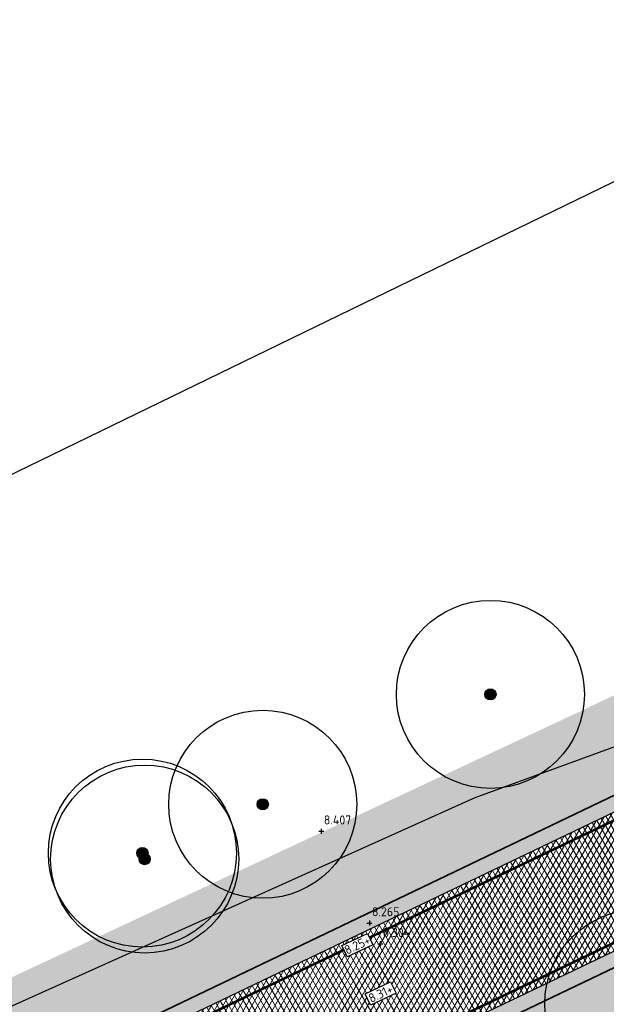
# Model space of a CAD drawing. Header units: metres. Extents: x 157685 to 160831, y 403691 to 406312.
# Tile 23 of 134: x 158734 to 158757, y 404306 to 404345. Entities that reach past the tile are written whole.
import ezdxf

# ---------------------------------------------------------------- set-up
doc = ezdxf.new("R2010")
doc.units = ezdxf.units.M
doc.linetypes.add('VW-1-3_STREEP', pattern=[4, 1, -3])
doc.layers.get('Defpoints').update_dxf_attribs({"color": 171})
for name, color, linetype, lineweight in [('B-WE-GR-BOOM-S (ingemeten)', 90, 'Continuous', 25), ('B-WE-OG-HOOGTEPUNT-S', 7, 'Continuous', 25), ('B-WE-OG-HOOGTEPUNT-T18', 10, 'Continuous', 18), ('N-WE-GR-GRAS-A', 62, 'Continuous', 18), ('N-WE-GW-HOOGTE_AFWERKHOOGTE-T25', 7, 'Continuous', 25), ('N-WE-VH-GESLOTENVERHARDING_ASFALT-A-200', 253, 'Continuous', 18), ('N-WE-VH-HALFVERHARDING_GRASBETONSTEEN-A-200', 132, 'Continuous', 18), ('N-WE-VH-HALFVERHARDING_GRASBETONSTEEN-G', 7, 'Continuous', 35), ('N-WE-VH-KANTVERHARDING-G', 7, 'Continuous', 30), ('N-WE-VH-VERHARDING_ASFALT-A', 252, 'Continuous', 18), ('N-WE-VW-MARKERING_LANGS_STREEP_13_010-G', 7, 'VW-1-3_STREEP', 13)]:
    doc.layers.add(name, color=color, linetype=linetype, lineweight=lineweight)
doc.styles.add('NLCS-ISO', font='NLCS-ISO.TTF')
doc.styles.add('NLCS-ISO-M200-T18', font='NLCS-ISO.TTF', dxfattribs={"height": 0.36})
pattern_1 = [(0, (0, 0), (1, 1), [0.12, -0.8]), (45, (0.4, 0.2), (-0.1131370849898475, 1.866761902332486), [0.12, -0.8]), (29.99999999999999, (0.08, 0.12), (0.2274613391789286, 1.286025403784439), [0.12, -0.8]), (15, (0.32, 0.48), (0.3856270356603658, 0.7244941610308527), [0.12, -0.8]), (135, (0.16, 2), (-0.02828427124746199, -0.6505382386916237), [0.12, -0.8]), (150, (1.2, 0.4), (0.2156921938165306, -0.5864101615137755), [0.12, -0.8]), (165, (0.24, 0.04), (0.1434520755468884, -0.7010146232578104), [0.12, -0.8]), (85, (0.4, 0.4), (-0.872677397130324, 1.040016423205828), [0.12, -0.8]), (99.99999999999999, (0, 0), (-1.112117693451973, 0.7787131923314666), [0.12, -0.7999999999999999])]

# ---------------------------------------------------------------- blocks, each defined once
blk = doc.blocks.new('SGR-BOOM_01')
at = {"ltscale": 0.1}
h = blk.add_hatch(color=256, dxfattribs=at)
edge = h.paths.add_edge_path()
edge.add_arc((7.366995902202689e-12, -5.115907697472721e-12), 0.15, 0, 360)
for centre, radius in [((0, 0), 2.5), ((7.366995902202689e-12, -5.115907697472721e-12), 0.04499999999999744)]:
    blk.add_circle(centre, radius)
blk.add_circle((7.366995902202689e-12, -5.115907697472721e-12), 0.15, dxfattribs=at)
blk = doc.blocks.new('SOG-HOOGTEPUNT-SO')
for p, q in [((-0.5, 0), (0.5, 0)), ((0, 0.5), (0, -0.5))]:
    blk.add_line(p, q)

msp = doc.modelspace()

# ---------------------------------------------------------------- hatches: boundary and pattern name
at = {"layer": 'N-WE-GR-GRAS-A'}
h = msp.add_hatch(dxfattribs=at)
h.set_pattern_fill('AGR-GRAS_01-SO', color=256, scale=0.04, pattern_type=2)
h.set_pattern_definition(pattern_1)
edge = h.paths.add_edge_path()
edge.add_line((158729.9279997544, 404301.3682869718), (158731.0689640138, 404301.4164285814))
edge.add_line((158731.0689640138, 404301.4164285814), (158776.0051656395, 404322.9529286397))
edge.add_arc((158771.0781452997, 404333.2332238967), 11.40000000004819, 295.606926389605, 348.1049879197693)
edge.add_line((158782.2333523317, 404330.8834672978), (158784.5989880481, 404342.1140586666))
edge.add_line((158784.5989880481, 404342.1140586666), (158783.2300758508, 404342.5701729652))
edge.add_line((158783.2300758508, 404342.5701729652), (158780.658, 404330.615))
edge.add_line((158780.658, 404330.615), (158778.5069960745, 404328.575155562))
edge.add_line((158778.5069960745, 404328.575155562), (158774.281, 404326.055))
edge.add_line((158774.281, 404326.055), (158756.3126191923, 404317.5155164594))
edge.add_line((158756.3126191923, 404317.5155164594), (158728.4407299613, 404304.4714957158))
edge.add_line((158728.4407299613, 404304.4714957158), (158729.9279997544, 404301.3682869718))
h = msp.add_hatch(dxfattribs=at)
h.set_pattern_fill('AGR-GRAS_01-SO', color=256, scale=0.04, pattern_type=2)
h.set_pattern_definition(pattern_1)
edge = h.paths.add_edge_path()
edge.add_line((158746.8470764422, 404301.6044034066), (158748.055265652, 404299.0835001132))
edge.add_line((158748.055265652, 404299.0835001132), (158789.0126520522, 404318.9860529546))
edge.add_arc((158788.1385255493, 404320.7849144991), 1.999999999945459, 295.9166546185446, 385.9166546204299)
edge.add_line((158789.9373870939, 404321.6590410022), (158789.5054593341, 404322.5479034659))
edge.add_line((158789.5054593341, 404322.5479034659), (158747.0582516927, 404302.2042994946))
edge.add_line((158747.0582516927, 404302.2042994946), (158746.8470764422, 404301.6044034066))
at = {"layer": 'N-WE-VH-GESLOTENVERHARDING_ASFALT-A-200', "true_color": 0xcf7363}
h = msp.add_hatch(dxfattribs=at)
h.set_pattern_fill('AVH-ASFALT-SO', color=23, scale=0.2, angle=90, pattern_type=2)
h.set_pattern_definition([(61.97232081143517, (158667.0163132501, 404201.6964051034), (-0.176544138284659, 0.09397961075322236), []), (121.9723208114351, (158667.0163132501, 404201.6964051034), (-0.1696607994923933, -0.1059019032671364), [])])
edge = h.paths.add_edge_path()
edge.add_line((158670.5943528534, 404104.0465311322), (158673.4894519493, 404104.1462299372))
edge.add_line((158673.4894519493, 404104.1462299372), (158673.4571584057, 404105.1457106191))
edge.add_line((158673.4571584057, 404105.1457106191), (158673.3487779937, 404115.1479061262))
edge.add_line((158673.3487779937, 404115.1479061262), (158669.6324698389, 404223.0637479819))
edge.add_arc((158721.1019596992, 404224.8362077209), 51.50000000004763, 115.9166546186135, 181.9723208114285, ccw=False)
edge.add_line((158698.5932022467, 404271.1568924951), (158844.2540731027, 404341.9383420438))
edge.add_arc((158931.6667234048, 404162.0521875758), 200.0000000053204, 102.00331480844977, 115.9166546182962, ccw=False)
edge.add_line((158890.0730672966, 404357.6793016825), (158896.0895711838, 404358.9585128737))
edge.add_line((158896.0895711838, 404358.9585128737), (158896.1344402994, 404362.5462889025))
edge.add_line((158896.1344402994, 404362.5462889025), (158889.3451783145, 404361.1027761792))
edge.add_arc((158931.666723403, 404162.0521875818), 203.4999999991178, 102.003314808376, 115.9166546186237)
edge.add_line((158842.7243517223, 404345.0863497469), (158697.0634808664, 404274.3049001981))
edge.add_arc((158721.1019596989, 404224.836207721), 54.99999999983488, 115.9166546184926, 181.9723208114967)
edge.add_line((158666.1345433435, 404222.943289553), (158669.8508514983, 404115.0274476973))
edge.add_line((158669.8508514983, 404115.0274476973), (158670.5576603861, 404105.0458603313))
edge.add_line((158670.5576603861, 404105.0458603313), (158670.5943528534, 404104.0465311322))
at = {"layer": 'N-WE-VH-HALFVERHARDING_GRASBETONSTEEN-A-200'}
h = msp.add_hatch(dxfattribs=at)
h.set_pattern_fill('AVH-GRASBETONSTEEN_02-SO', color=256, scale=0.2, pattern_type=2)
h.set_pattern_definition([(45, (0, 0), (-0.1979898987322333, 0.1979898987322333), [0.14, -0.14]), (135, (0, 0), (-0.1979898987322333, -0.1979898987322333), [0.14, -0.14]), (45, (-0.098994, 0.098994), (-0.1979898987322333, 0.1979898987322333), [0.14, -0.14]), (135, (0.098994, 0.098994), (-0.1979898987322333, -0.1979898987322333), [0.14, -0.14])])
edge = h.paths.add_edge_path()
edge.add_line((158690.4180749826, 404281.629887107), (158691.1971966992, 404281.3926513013))
edge.add_arc((158725.2355796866, 404223.1033857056), 67.50000000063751, 115.6069263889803, 120.2830606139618, ccw=False)
edge.add_line((158696.0624329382, 404283.9735549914), (158699.2147386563, 404285.4843554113))
edge.add_line((158699.2147386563, 404285.4843554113), (158699.4964899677, 404286.2847404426))
edge.add_line((158699.4964899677, 404286.2847404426), (158695.8031160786, 404284.5146231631))
edge.add_arc((158725.2355796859, 404223.1033857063), 68.09999999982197, 115.6069263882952, 120.7484782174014)
edge = h.paths.add_edge_path()
edge.add_line((158685.8248719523, 404277.9034415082), (158686.0649571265, 404278.8104079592))
edge.add_arc((158725.2355796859, 404223.1033857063), 68.09999999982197, 125.1131278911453, 167.7917862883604)
edge.add_line((158658.6756210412, 404237.504146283), (158659.214294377, 404237.1547161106))
edge.add_arc((158725.2355796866, 404223.1033857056), 67.50000000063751, 125.72265992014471, 167.9849943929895, ccw=False)
edge = h.paths.add_edge_path()
edge.add_line((158703.4107961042, 404281.2854546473), (158702.6104110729, 404281.5672059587))
edge.add_line((158702.6104110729, 404281.5672059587), (158698.2234067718, 404279.464653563))
edge.add_arc((158725.2355796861, 404223.103385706), 62.50000000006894, 115.6069263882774, 169.7511576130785)
edge.add_line((158663.7328113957, 404234.2236146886), (158664.2789979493, 404233.8693107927))
edge.add_arc((158725.2355796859, 404223.1033857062), 61.89999999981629, 115.60692638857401, 169.9839246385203, ccw=False)
edge.add_line((158698.4827236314, 404278.9235853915), (158703.4107961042, 404281.2854546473))
h.paths.add_polyline_path([(158725.6115247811, 404298.1355000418), (158725.8932760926, 404298.9358850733), (158703.2293294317, 404288.073772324), (158704.0297144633, 404287.7920210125)])
h.paths.add_polyline_path([(158730.5278958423, 404301.1571117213), (158731.3282808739, 404300.8753604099), (158768.1118441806, 404318.5045587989), (158767.932670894, 404319.08403725)])
h.paths.add_polyline_path([(158742.4236319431, 404299.9830728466), (158741.6232469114, 404300.264824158), (158708.3271671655, 404284.3070663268), (158708.045415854, 404283.5066812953)])
h.paths.add_polyline_path([(158747.3400030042, 404303.0046845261), (158747.0582516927, 404302.2042994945), (158769.7841281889, 404313.0960932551), (158769.6049549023, 404313.6755717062)])
at = {"layer": 'N-WE-VH-VERHARDING_ASFALT-A'}
h = msp.add_hatch(dxfattribs=at)
h.set_pattern_fill('AVH-ASFALT', color=256, scale=0.2, pattern_type=2)
h.set_pattern_definition([(59.99999999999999, (0, 0), (-0.1732050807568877, 0.1), []), (120, (0, 0), (-0.1732050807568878, -0.09999999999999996), [])])
h.paths.add_polyline_path([(158699.5668781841, 404285.6531247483), (158696.0624329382, 404283.9735549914, 0.2971144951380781), (158657.7687654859, 404220.9870252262), (158657.9419284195, 404215.4668165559), (158662.9394702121, 404215.6235839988), (158662.8391365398, 404218.8220907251), (158662.7663072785, 404221.143792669, -0.2971144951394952), (158698.2234067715, 404279.4646535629), (158701.1525692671, 404280.8685084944), (158778.4254563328, 404317.9029590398), (158776.2644824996, 404322.4118604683)])

# ---------------------------------------------------------------- linework, layer by layer
at = {"layer": 'Defpoints'}
msp.add_lwpolyline([(158946.5888085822, 404383.5281006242), (158899.7863754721, 404373.1724134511), (158878.6387540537, 404368.8953789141), (158877.13, 404368.8736094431), (158876.7414014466, 404368.784236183), (158874.6672551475, 404367.4514454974), (158857.607459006, 404361.9442780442), (158844.1274383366, 404357.0988629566), (158802.2237081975, 404336.1876589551), (158795.2969153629, 404333.1502264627), (158793.9160665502, 404333.0835855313), (158790.913181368, 404334.741660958), (158790.7979396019, 404334.4641113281), (158790.1657714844, 404334.1721191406), (158783.2590332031, 404332.2331542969), (158782.4670410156, 404331.7961425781), (158781.6458822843, 404331.0681979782), (158778.859177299, 404326.697496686), (158773.1749200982, 404322.0851463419), (158772.081, 404321.31), (158771.3172806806, 404321.0866345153), (158752.1555667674, 404314.0847884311), (158730.8909516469, 404304.5184384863)], dxfattribs=at)
msp.add_lwpolyline([(158681.4672968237, 404243.8870718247), (158855.9204774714, 404328.706688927), (158833.2200299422, 404375.395956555), (158658.7668492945, 404290.5763394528)], close=True, dxfattribs=at)
at = {"layer": 'N-WE-VH-HALFVERHARDING_GRASBETONSTEEN-G'}
for points in [[(158776.0051656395, 404322.9529286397), (158730.5278958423, 404301.1571117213)], [(158789.5054593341, 404322.5479034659), (158747.0582516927, 404302.2042994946)]]:
    msp.add_lwpolyline(points, dxfattribs=at)
at = {"layer": 'N-WE-VH-KANTVERHARDING-G'}
msp.add_lwpolyline([(159200.5848081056, 404334.2628280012), (159195.4412125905, 404332.6944901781, -0.1551991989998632), (159139.3721571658, 404333.3665456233), (159003.8212800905, 404378.2757299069, 0.1331344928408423), (158963.3301800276, 404380.5137189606), (158888.8354353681, 404364.6748675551, 0.0594267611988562), (158844.5507043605, 404349.5946988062), (158701.0562068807, 404280.8223250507)], format="xyb", dxfattribs=at)
msp.add_lwpolyline([(158776.2644824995, 404322.4118604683), (158699.5668781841, 404285.6531247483)], dxfattribs=at)
at = {"layer": 'N-WE-VW-MARKERING_LANGS_STREEP_13_010-G', "const_width": 0.1, "flags": 128}
for points in [[(158773.508375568, 404320.7582703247), (158699.6965366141, 404285.3825906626), (158696.1920913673, 404283.7030209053, 0.2971144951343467), (158658.0686179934, 404220.9964312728), (158658.1414492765, 404218.6746648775)], [(158775.410086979, 404316.7904631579), (158700.9265484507, 404281.0928591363), (158698.0937483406, 404279.7351876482, 0.2971144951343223), (158662.4664547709, 404221.1343866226), (158662.5392840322, 404218.8126846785)]]:
    msp.add_lwpolyline(points, format="xyb", dxfattribs=at)

# ---------------------------------------------------------------- block references
at = {"layer": 'B-WE-GR-BOOM-S (ingemeten)', "xscale": 1.5, "yscale": 1.5, "zscale": 1.5}
for p in [(158752.7753433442, 404318.2141768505, 8.235725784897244), (158743.6952264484, 404313.8273160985, 8.333300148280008), (158738.895184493, 404311.8816001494, 8.272169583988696), (158738.984545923, 404311.6444195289, 8.278407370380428), (158758.6949158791, 404305.8859430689, 8.165291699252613)]:
    msp.add_blockref('SGR-BOOM_01', p, dxfattribs=at)
at = {"layer": 'B-WE-OG-HOOGTEPUNT-S', "xscale": 0.2, "yscale": 0.2, "zscale": 0.2}
for p in [(158746.0285040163, 404312.7527059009, 8.407328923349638), (158747.9468635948, 404309.0911111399, 8.264716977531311), (158748.378701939, 404308.2668563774, 8.304074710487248)]:
    msp.add_blockref('SOG-HOOGTEPUNT-SO', p, dxfattribs=at)

# ---------------------------------------------------------------- texts
at = {"layer": 'B-WE-OG-HOOGTEPUNT-T18', "style": 'NLCS-ISO'}
for s, p in [('8.407', (158746.1308221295, 404313.0245504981, 8.407328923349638)), ('8.265', (158748.049181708, 404309.362955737, 8.264716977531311)), ('8.304', (158748.4810200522, 404308.5387009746, 8.304074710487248))]:
    msp.add_text(s, height=0.3599999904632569, rotation=359.8908317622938, dxfattribs=at).set_placement(p)

# ---------------------------------------------------------------- next in the draw order: texts
at = {"layer": 'N-WE-GW-HOOGTE_AFWERKHOOGTE-T25', "char_height": 0.36, "width": 0.9778270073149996, "attachment_point": 5, "rotation": 25.325472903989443, "style": 'NLCS-ISO-M200-T18', "bg_fill": 19, "box_fill_scale": 1.2, "bg_fill_color": 256, "bg_fill_transparency": 0}
for s, insert in [('8.25+', (158747.4669011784, 404308.2125436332)), ('8.31+', (158748.3966692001, 404306.2764173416))]:
    msp.add_mtext(s, dxfattribs=dict(at, insert=insert))

doc.saveas('drawing.dxf')
